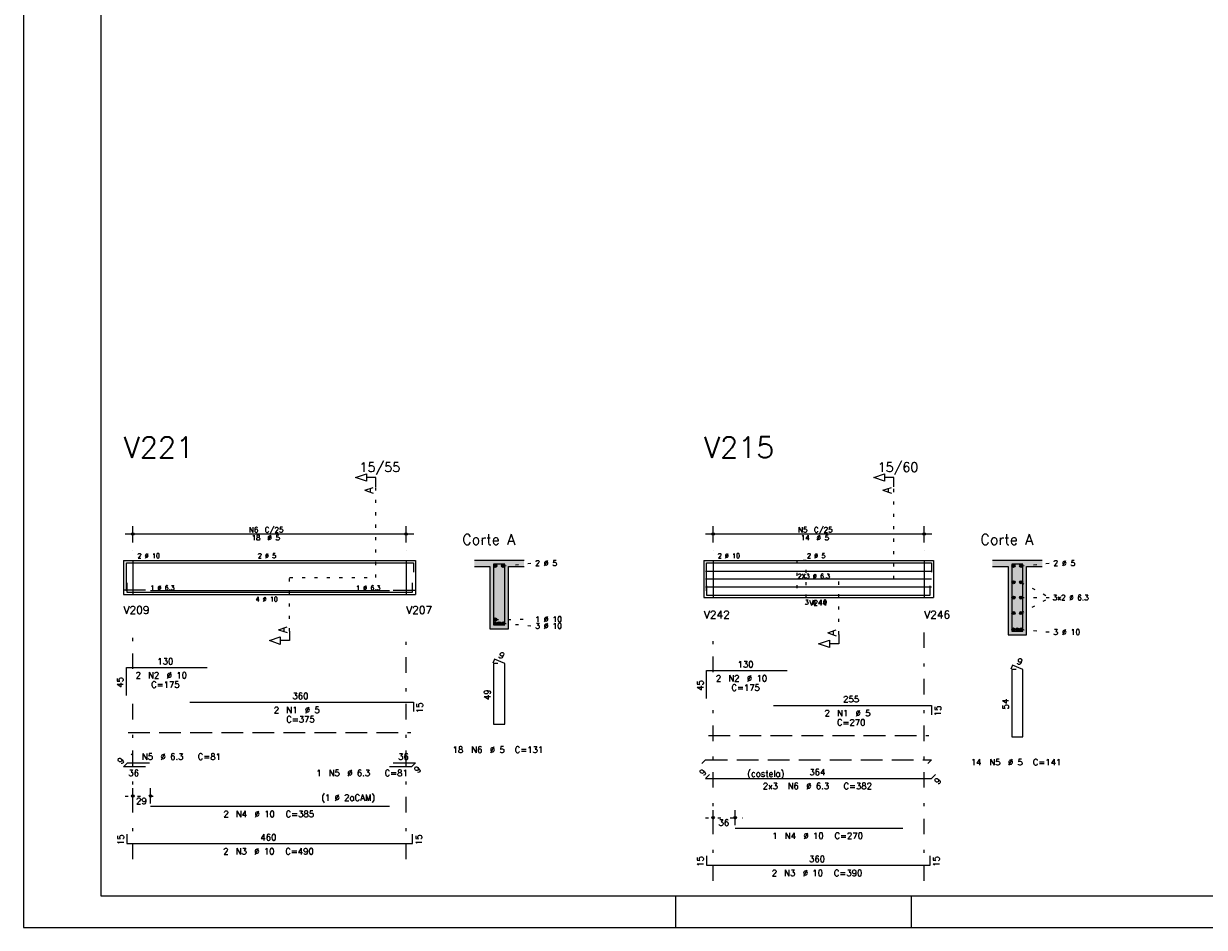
# Model space of a CAD drawing. Extents: x 0 to 84.1, y 0 to 59.4.
# Tile 1 of 6: x 0 to 38, y 0 to 29.1. Entities that reach past the tile are written whole.
import ezdxf

# ---------------------------------------------------------------- set-up
doc = ezdxf.new("R2010")
doc.units = 0
for name, pattern in [('ESTILO_TQS_0001', [1, 0.7, -0.3]), ('ESTILO_TQS_0002', [0.4, 0.1, -0.3]), ('ESTILO_TQS_0003', [1.5, 0.5, -0.4, 0.1, -0.5])]:
    doc.linetypes.add(name, pattern=pattern)
for name, color, linetype in [('1', 1, 'CONTINUOUS'), ('10', 10, 'CONTINUOUS'), ('2', 2, 'CONTINUOUS'), ('4', 4, 'CONTINUOUS'), ('6', 6, 'CONTINUOUS'), ('7', 7, 'CONTINUOUS')]:
    doc.layers.add(name, color=color, linetype=linetype)
doc.styles.get("Standard").update_dxf_attribs({"font": 'ROMANS.SHX'})

msp = doc.modelspace()

# ---------------------------------------------------------------- linework, layer by layer
at = {"layer": '1', "linetype": 'ESTILO_TQS_0002'}
for p, q in [((11.3442, 11.27), (11.3442, 14.19)), ((28.03473, 11.22), (28.03473, 14.19)), ((3.2192, 11.82), (3.5192, 11.82)), ((3.5192, 11.82), (3.5192, 10.72)), ((12.3192, 11.82), (12.3192, 10.72)), ((12.3192, 11.82), (12.6192, 11.82)), ((21.90973, 11.82), (22.20973, 11.82)), ((22.20973, 11.82), (22.20973, 10.62)), ((29.00973, 11.82), (29.00973, 10.62)), ((29.00973, 11.82), (29.30973, 11.82)), ((15.4442, 11.645), (16.3892, 11.73)), ((32.13473, 11.645), (33.07973, 11.73)), ((8.5692, 9.535), (8.5692, 11.27)), ((8.5692, 11.27), (11.3442, 11.27)), ((26.25973, 9.435), (26.25973, 11.22)), ((26.25973, 11.22), (28.03473, 11.22)), ((32.13473, 11.1154), (33.06473, 10.62)), ((3.2192, 10.72), (3.5192, 10.72)), ((12.3192, 10.72), (12.6192, 10.72)), ((21.90973, 10.62), (22.20973, 10.62)), ((29.00973, 10.62), (29.30973, 10.62)), ((32.13473, 10.1246), (33.06473, 10.62)), ((32.13473, 10.62), (33.06473, 10.62)), ((15.1942, 9.915), (16.3892, 9.926)), ((15.4442, 9.795), (16.3892, 9.71)), ((32.13473, 9.595), (33.07973, 9.51)), ((3.2692, 4.23), (4.3392, 4.23)), ((21.95973, 3.53), (23.16973, 3.53))]:
    msp.add_line(p, q, dxfattribs=at)
at = {"layer": '1', "linetype": 'ESTILO_TQS_0001'}
for p, q in [((3.3692, 6.275), (12.4692, 6.275)), ((22.05973, 6.175), (29.15973, 6.175))]:
    msp.add_line(p, q, dxfattribs=at)
at = {"layer": '1', "linetype": 'ESTILO_TQS_0002'}
msp.add_lwpolyline([(24.90973, 11.82), (24.90973, 10.62), (25.20973, 10.62), (25.20973, 11.82), (24.90973, 11.82)], dxfattribs=at)
at = {"layer": '1', "linetype": 'CONTINUOUS'}
for centre in [(15.1942, 11.645), (15.4442, 11.645), (31.88473, 11.645), (32.13473, 11.645), (31.88473, 11.1154), (32.13473, 11.1154), (31.88473, 10.62), (32.13473, 10.62), (15.1942, 9.915), (31.88473, 10.1246), (32.13473, 10.1246), (15.1942, 9.795), (15.3192, 9.795), (15.4442, 9.795), (31.88473, 9.595), (32.00973, 9.595), (32.13473, 9.595)]:
    msp.add_circle(centre, 0.05, dxfattribs=at)
for points in [[(15.2442, 11.645), (15.1692, 11.688301), (15.147215, 11.662101)], [(15.2442, 11.645), (15.147215, 11.662101), (15.147215, 11.627899)], [(15.2442, 11.645), (15.147215, 11.627899), (15.1692, 11.601699)], [(15.2442, 11.645), (15.202882, 11.69424), (15.1692, 11.688301)], [(15.2442, 11.645), (15.1692, 11.601699), (15.202882, 11.59576)], [(15.2442, 11.645), (15.232502, 11.677139), (15.202882, 11.69424)], [(15.2442, 11.645), (15.202882, 11.59576), (15.232502, 11.612861)], [(15.2442, 11.645), (15.232502, 11.612861), (15.2442, 11.645)], [(15.4942, 11.645), (15.4192, 11.688301), (15.397215, 11.662101)], [(15.4942, 11.645), (15.397215, 11.662101), (15.397215, 11.627899)], [(15.4942, 11.645), (15.397215, 11.627899), (15.4192, 11.601699)], [(15.4942, 11.645), (15.452882, 11.69424), (15.4192, 11.688301)], [(15.4942, 11.645), (15.4192, 11.601699), (15.452882, 11.59576)], [(15.4942, 11.645), (15.482502, 11.677139), (15.452882, 11.69424)], [(15.4942, 11.645), (15.452882, 11.59576), (15.482502, 11.612861)], [(15.4942, 11.645), (15.482502, 11.612861), (15.4942, 11.645)], [(31.93473, 11.645), (31.85973, 11.688301), (31.837745, 11.662101)], [(31.93473, 11.645), (31.837745, 11.662101), (31.837745, 11.627899)], [(31.93473, 11.645), (31.837745, 11.627899), (31.85973, 11.601699)], [(31.93473, 11.645), (31.893412, 11.69424), (31.85973, 11.688301)], [(31.93473, 11.645), (31.85973, 11.601699), (31.893412, 11.59576)], [(31.93473, 11.645), (31.923032, 11.677139), (31.893412, 11.69424)], [(31.93473, 11.645), (31.893412, 11.59576), (31.923032, 11.612861)], [(31.93473, 11.645), (31.923032, 11.612861), (31.93473, 11.645)], [(32.18473, 11.645), (32.10973, 11.688301), (32.087745, 11.662101)], [(32.18473, 11.645), (32.087745, 11.662101), (32.087745, 11.627899)], [(32.18473, 11.645), (32.087745, 11.627899), (32.10973, 11.601699)], [(32.18473, 11.645), (32.143412, 11.69424), (32.10973, 11.688301)], [(32.18473, 11.645), (32.10973, 11.601699), (32.143412, 11.59576)], [(32.18473, 11.645), (32.173032, 11.677139), (32.143412, 11.69424)], [(32.18473, 11.645), (32.143412, 11.59576), (32.173032, 11.612861)], [(32.18473, 11.645), (32.173032, 11.612861), (32.18473, 11.645)], [(31.93473, 11.1154), (31.85973, 11.158701), (31.837745, 11.132501)], [(31.93473, 11.1154), (31.837745, 11.132501), (31.837745, 11.098299)], [(31.93473, 11.1154), (31.837745, 11.098299), (31.85973, 11.072099)], [(31.93473, 11.1154), (31.893412, 11.16464), (31.85973, 11.158701)], [(31.93473, 11.1154), (31.85973, 11.072099), (31.893412, 11.06616)], [(31.93473, 11.1154), (31.923032, 11.147539), (31.893412, 11.16464)], [(31.93473, 11.1154), (31.893412, 11.06616), (31.923032, 11.083261)], [(31.93473, 11.1154), (31.923032, 11.083261), (31.93473, 11.1154)], [(32.18473, 11.1154), (32.10973, 11.158701), (32.087745, 11.132501)], [(32.18473, 11.1154), (32.087745, 11.132501), (32.087745, 11.098299)], [(32.18473, 11.1154), (32.087745, 11.098299), (32.10973, 11.072099)], [(32.18473, 11.1154), (32.143412, 11.16464), (32.10973, 11.158701)], [(32.18473, 11.1154), (32.10973, 11.072099), (32.143412, 11.06616)], [(32.18473, 11.1154), (32.173032, 11.147539), (32.143412, 11.16464)], [(32.18473, 11.1154), (32.143412, 11.06616), (32.173032, 11.083261)], [(32.18473, 11.1154), (32.173032, 11.083261), (32.18473, 11.1154)], [(31.93473, 10.62), (31.85973, 10.663301), (31.837745, 10.637101)], [(31.93473, 10.62), (31.893412, 10.66924), (31.85973, 10.663301)], [(31.93473, 10.62), (31.923032, 10.652139), (31.893412, 10.66924)], [(32.18473, 10.62), (32.10973, 10.663301), (32.087745, 10.637101)], [(32.18473, 10.62), (32.143412, 10.66924), (32.10973, 10.663301)], [(32.18473, 10.62), (32.173032, 10.652139), (32.143412, 10.66924)], [(31.93473, 10.62), (31.837745, 10.637101), (31.837745, 10.602899)], [(31.93473, 10.62), (31.837745, 10.602899), (31.85973, 10.576699)], [(31.93473, 10.62), (31.85973, 10.576699), (31.893412, 10.57076)], [(31.93473, 10.62), (31.893412, 10.57076), (31.923032, 10.587861)], [(31.93473, 10.62), (31.923032, 10.587861), (31.93473, 10.62)], [(32.18473, 10.62), (32.087745, 10.637101), (32.087745, 10.602899)], [(32.18473, 10.62), (32.087745, 10.602899), (32.10973, 10.576699)], [(32.18473, 10.62), (32.10973, 10.576699), (32.143412, 10.57076)], [(32.18473, 10.62), (32.143412, 10.57076), (32.173032, 10.587861)], [(32.18473, 10.62), (32.173032, 10.587861), (32.18473, 10.62)], [(15.2442, 9.915), (15.1692, 9.958301), (15.147215, 9.932101)], [(15.2442, 9.915), (15.147215, 9.932101), (15.147215, 9.897899)], [(15.2442, 9.915), (15.147215, 9.897899), (15.1692, 9.871699)], [(15.2442, 9.915), (15.202882, 9.96424), (15.1692, 9.958301)], [(15.2442, 9.915), (15.1692, 9.871699), (15.202882, 9.86576)], [(15.2442, 9.915), (15.232502, 9.947139), (15.202882, 9.96424)], [(15.2442, 9.915), (15.202882, 9.86576), (15.232502, 9.882861)], [(15.2442, 9.915), (15.232502, 9.882861), (15.2442, 9.915)], [(31.93473, 10.1246), (31.85973, 10.167901), (31.837745, 10.141701)], [(31.93473, 10.1246), (31.837745, 10.141701), (31.837745, 10.107499)], [(31.93473, 10.1246), (31.837745, 10.107499), (31.85973, 10.081299)], [(31.93473, 10.1246), (31.893412, 10.17384), (31.85973, 10.167901)], [(31.93473, 10.1246), (31.85973, 10.081299), (31.893412, 10.07536)], [(31.93473, 10.1246), (31.923032, 10.156739), (31.893412, 10.17384)], [(31.93473, 10.1246), (31.893412, 10.07536), (31.923032, 10.092461)], [(31.93473, 10.1246), (31.923032, 10.092461), (31.93473, 10.1246)], [(32.18473, 10.1246), (32.10973, 10.167901), (32.087745, 10.141701)], [(32.18473, 10.1246), (32.087745, 10.141701), (32.087745, 10.107499)], [(32.18473, 10.1246), (32.087745, 10.107499), (32.10973, 10.081299)], [(32.18473, 10.1246), (32.143412, 10.17384), (32.10973, 10.167901)], [(32.18473, 10.1246), (32.10973, 10.081299), (32.143412, 10.07536)], [(32.18473, 10.1246), (32.173032, 10.156739), (32.143412, 10.17384)], [(32.18473, 10.1246), (32.143412, 10.07536), (32.173032, 10.092461)], [(32.18473, 10.1246), (32.173032, 10.092461), (32.18473, 10.1246)], [(15.2442, 9.795), (15.1692, 9.838301), (15.147215, 9.812101)], [(15.2442, 9.795), (15.147215, 9.812101), (15.147215, 9.777899)], [(15.2442, 9.795), (15.147215, 9.777899), (15.1692, 9.751699)], [(15.2442, 9.795), (15.202882, 9.84424), (15.1692, 9.838301)], [(15.2442, 9.795), (15.1692, 9.751699), (15.202882, 9.74576)], [(15.2442, 9.795), (15.232502, 9.827139), (15.202882, 9.84424)], [(15.2442, 9.795), (15.202882, 9.74576), (15.232502, 9.762861)], [(15.2442, 9.795), (15.232502, 9.762861), (15.2442, 9.795)], [(15.3692, 9.795), (15.2942, 9.838301), (15.272215, 9.812101)], [(15.3692, 9.795), (15.272215, 9.812101), (15.272215, 9.777899)], [(15.3692, 9.795), (15.272215, 9.777899), (15.2942, 9.751699)], [(15.3692, 9.795), (15.327882, 9.84424), (15.2942, 9.838301)], [(15.3692, 9.795), (15.2942, 9.751699), (15.327882, 9.74576)], [(15.3692, 9.795), (15.357502, 9.827139), (15.327882, 9.84424)], [(15.3692, 9.795), (15.327882, 9.74576), (15.357502, 9.762861)], [(15.3692, 9.795), (15.357502, 9.762861), (15.3692, 9.795)], [(15.4942, 9.795), (15.4192, 9.838301), (15.397215, 9.812101)], [(15.4942, 9.795), (15.397215, 9.812101), (15.397215, 9.777899)], [(15.4942, 9.795), (15.397215, 9.777899), (15.4192, 9.751699)], [(15.4942, 9.795), (15.452882, 9.84424), (15.4192, 9.838301)], [(15.4942, 9.795), (15.4192, 9.751699), (15.452882, 9.74576)], [(15.4942, 9.795), (15.482502, 9.827139), (15.452882, 9.84424)], [(15.4942, 9.795), (15.452882, 9.74576), (15.482502, 9.762861)], [(15.4942, 9.795), (15.482502, 9.762861), (15.4942, 9.795)], [(31.93473, 9.595), (31.85973, 9.638301), (31.837745, 9.612101)], [(31.93473, 9.595), (31.837745, 9.612101), (31.837745, 9.577899)], [(31.93473, 9.595), (31.837745, 9.577899), (31.85973, 9.551699)], [(31.93473, 9.595), (31.893412, 9.64424), (31.85973, 9.638301)], [(31.93473, 9.595), (31.85973, 9.551699), (31.893412, 9.54576)], [(31.93473, 9.595), (31.923032, 9.627139), (31.893412, 9.64424)], [(31.93473, 9.595), (31.893412, 9.54576), (31.923032, 9.562861)], [(31.93473, 9.595), (31.923032, 9.562861), (31.93473, 9.595)], [(32.05973, 9.595), (31.98473, 9.638301), (31.962745, 9.612101)], [(32.05973, 9.595), (31.962745, 9.612101), (31.962745, 9.577899)], [(32.05973, 9.595), (31.962745, 9.577899), (31.98473, 9.551699)], [(32.05973, 9.595), (32.018412, 9.64424), (31.98473, 9.638301)], [(32.05973, 9.595), (31.98473, 9.551699), (32.018412, 9.54576)], [(32.05973, 9.595), (32.048032, 9.627139), (32.018412, 9.64424)], [(32.05973, 9.595), (32.018412, 9.54576), (32.048032, 9.562861)], [(32.05973, 9.595), (32.048032, 9.562861), (32.05973, 9.595)], [(32.18473, 9.595), (32.10973, 9.638301), (32.087745, 9.612101)], [(32.18473, 9.595), (32.087745, 9.612101), (32.087745, 9.577899)], [(32.18473, 9.595), (32.087745, 9.577899), (32.10973, 9.551699)], [(32.18473, 9.595), (32.143412, 9.64424), (32.10973, 9.638301)], [(32.18473, 9.595), (32.10973, 9.551699), (32.143412, 9.54576)], [(32.18473, 9.595), (32.173032, 9.627139), (32.143412, 9.64424)], [(32.18473, 9.595), (32.143412, 9.54576), (32.173032, 9.562861)], [(32.18473, 9.595), (32.173032, 9.562861), (32.18473, 9.595)]]:
    msp.add_solid(points, dxfattribs=at)
at = {"layer": '10', "linetype": 'CONTINUOUS'}
for points in [[(14.5192, 11.82), (14.5192, 11.62), (15.0192, 11.62)], [(14.5192, 11.82), (15.0192, 11.62), (16.1192, 11.82)], [(15.0192, 11.62), (15.6192, 11.62), (16.1192, 11.82)], [(15.6192, 11.62), (16.1192, 11.62), (16.1192, 11.82)], [(31.20973, 11.82), (31.20973, 11.62), (31.70973, 11.62)], [(31.20973, 11.82), (31.70973, 11.62), (32.80973, 11.82)], [(31.70973, 11.62), (32.30973, 11.62), (32.80973, 11.82)], [(32.30973, 11.62), (32.80973, 11.62), (32.80973, 11.82)], [(15.0192, 9.62), (15.6192, 9.62), (15.0192, 11.62)], [(15.6192, 9.62), (15.6192, 11.62), (15.0192, 11.62)], [(31.70973, 9.42), (32.30973, 9.42), (31.70973, 11.62)], [(32.30973, 9.42), (32.30973, 11.62), (31.70973, 11.62)]]:
    msp.add_solid(points, dxfattribs=at)
at = {"layer": '2', "linetype": 'CONTINUOUS'}
for p, q in [((0, 59.400002), (0, 0)), ((3.2692, 12.67), (12.5692, 12.67)), ((3.5192, 12.4), (3.5192, 12.92)), ((12.3192, 12.4), (12.3192, 12.92)), ((21.95973, 12.67), (29.25973, 12.67)), ((22.20973, 12.4), (22.20973, 12.92)), ((29.00973, 12.4), (29.00973, 12.92)), ((3.2192, 11.82), (3.2192, 10.72)), ((3.2192, 11.82), (3.2192, 10.72)), ((3.2192, 11.82), (3.2192, 10.72)), ((3.2192, 11.82), (3.5192, 11.82)), ((3.5192, 12.15), (3.5192, 12.15)), ((3.5192, 11.82), (12.3192, 11.82)), ((3.5192, 11.82), (3.5192, 10.72)), ((12.3192, 12.15), (12.3192, 12.15)), ((12.3192, 11.82), (12.3192, 10.72)), ((12.3192, 11.82), (12.3192, 10.72)), ((12.3192, 11.82), (12.6192, 11.82)), ((12.6192, 11.82), (12.6192, 10.72)), ((12.6192, 11.82), (12.6192, 10.72)), ((16.1192, 11.82), (14.5192, 11.82)), ((21.90973, 11.82), (21.90973, 10.62)), ((21.90973, 11.82), (21.90973, 10.62)), ((21.90973, 11.82), (21.90973, 10.62)), ((21.90973, 11.82), (22.20973, 11.82)), ((22.20973, 12.15), (22.20973, 12.15)), ((22.20973, 11.82), (29.00973, 11.82)), ((22.20973, 11.82), (22.20973, 10.62)), ((29.00973, 12.15), (29.00973, 12.15)), ((29.00973, 11.82), (29.00973, 10.62)), ((29.00973, 11.82), (29.00973, 10.62)), ((29.00973, 11.82), (29.30973, 11.82)), ((29.30973, 11.82), (29.30973, 10.62)), ((29.30973, 11.82), (29.30973, 10.62)), ((32.80973, 11.82), (31.20973, 11.82)), ((14.5192, 11.62), (15.0192, 11.62)), ((15.0192, 11.62), (15.0192, 9.62)), ((15.6192, 9.62), (15.6192, 11.62)), ((15.6192, 11.62), (16.1192, 11.62)), ((31.20973, 11.62), (31.70973, 11.62)), ((31.70973, 11.62), (31.70973, 9.42)), ((32.30973, 9.42), (32.30973, 11.62)), ((32.30973, 11.62), (32.80973, 11.62)), ((3.2192, 10.72), (3.5192, 10.72)), ((3.5192, 10.72), (12.3192, 10.72)), ((12.3192, 10.72), (12.6192, 10.72)), ((21.90973, 10.62), (22.20973, 10.62)), ((22.20973, 10.62), (29.00973, 10.62)), ((29.00973, 10.62), (29.30973, 10.62)), ((15.0192, 9.62), (15.6192, 9.62)), ((31.70973, 9.42), (32.30973, 9.42)), ((3.5192, 3.99), (3.5192, 4.48)), ((4.0892, 3.99), (4.0892, 4.48)), ((3.5192, 3.89), (3.5192, 3.89)), ((4.0892, 3.89), (4.0892, 3.89)), ((22.20973, 3.29), (22.20973, 3.78)), ((22.91973, 3.29), (22.91973, 3.78)), ((22.20973, 3.19), (22.20973, 3.19)), ((22.91973, 3.19), (22.91973, 3.19)), ((21, 1), (21, 0)), ((28.600006, 0), (28.600006, 1)), ((0, 0), (84.100006, 0))]:
    msp.add_line(p, q, dxfattribs=at)
at = {"layer": '2', "linetype": 'ESTILO_TQS_0003'}
for p, q in [((3.5192, 8.322), (3.5192, 9.57)), ((12.3192, 2.2), (12.3192, 9.57)), ((22.20973, 8.222), (22.20973, 9.52)), ((29.00973, 1.5), (29.00973, 9.52)), ((3.5192, 2.2), (3.5192, 7.518)), ((22.20973, 1.5), (22.20973, 7.418))]:
    msp.add_line(p, q, dxfattribs=at)
at = {"layer": '2', "linetype": 'CONTINUOUS'}
for points in [[(83.100006, 1), (2.5, 1), (2.5, 58.400002), (83.100006, 58.400002), (83.100006, 1)], [(11.3442, 14.19), (11.3442, 14.49), (11.0442, 14.49), (11.0442, 14.37), (10.6942, 14.49), (11.0442, 14.61), (11.0442, 14.49)], [(28.03473, 14.19), (28.03473, 14.49), (27.73473, 14.49), (27.73473, 14.37), (27.38473, 14.49), (27.73473, 14.61), (27.73473, 14.49)], [(8.5692, 9.535), (8.5692, 9.235), (8.2692, 9.235), (8.2692, 9.115), (7.9192, 9.235), (8.2692, 9.355), (8.2692, 9.235)], [(26.25973, 9.435), (26.25973, 9.135), (25.95973, 9.135), (25.95973, 9.015), (25.60973, 9.135), (25.95973, 9.255), (25.95973, 9.135)]]:
    msp.add_lwpolyline(points, dxfattribs=at)
for centre, radius in [((3.5192, 12.67), 0.041625), ((3.5192, 12.67), 0.02075), ((12.3192, 12.67), 0.041625), ((12.3192, 12.67), 0.02075), ((22.20973, 12.67), 0.041625), ((22.20973, 12.67), 0.02075), ((29.00973, 12.67), 0.041625), ((29.00973, 12.67), 0.02075), ((3.5192, 4.23), 0.04), ((3.5192, 4.23), 0.02), ((4.0892, 4.23), 0.04), ((4.0892, 4.23), 0.02), ((22.20973, 3.53), 0.04), ((22.20973, 3.53), 0.02), ((22.91973, 3.53), 0.04), ((22.91973, 3.53), 0.02)]:
    msp.add_circle(centre, radius, dxfattribs=at)
at = {"layer": '4', "linetype": 'CONTINUOUS'}
for p, q in [((3.3092, 10.84), (3.3092, 11.74)), ((3.3092, 11.74), (5.9092, 11.74)), ((5.3596, 11.74), (12.5596, 11.74)), ((12.5596, 11.74), (12.5596, 11.44)), ((21.96973, 11.4677), (29.25013, 11.4677)), ((21.99973, 10.84), (21.99973, 11.74)), ((21.99973, 11.74), (24.59973, 11.74)), ((24.15013, 11.74), (29.25013, 11.74)), ((29.25013, 11.74), (29.25013, 11.44)), ((3.3292, 11.1), (3.3292, 10.8)), ((12.5292, 10.8), (12.5292, 11.1)), ((21.96973, 11.22), (29.25013, 11.22)), ((3.9292, 10.86), (3.2192, 10.86)), ((3.3292, 10.8), (12.5292, 10.8)), ((4.0892, 10.85), (11.7892, 10.85)), ((4.0892, 10.8), (11.7892, 10.8)), ((11.9092, 10.86), (12.6192, 10.86)), ((21.96973, 10.9723), (29.25013, 10.9723)), ((21.99973, 11), (21.99973, 10.7)), ((21.99973, 10.7), (29.19973, 10.7)), ((22.91973, 10.7), (28.31973, 10.7)), ((29.19973, 10.7), (29.19973, 11))]:
    msp.add_line(p, q, dxfattribs=at)
for points in [[(15.1392, 11.7), (15.1392, 9.74), (15.4992, 9.74), (15.4992, 11.7), (15.1392, 11.7)], [(31.82973, 11.7), (31.82973, 9.54), (32.18973, 9.54), (32.18973, 11.7), (31.82973, 11.7)]]:
    msp.add_lwpolyline(points, dxfattribs=at)
at = {"layer": '6', "linetype": 'CONTINUOUS'}
for p, q in [((3.3092, 7.47), (3.3092, 8.37)), ((3.3092, 8.37), (5.9092, 8.37)), ((15.167538, 8.64), (15.113093, 8.51102)), ((15.2792, 8.5), (15.1392, 8.5)), ((15.1392, 8.5), (15.1392, 6.54)), ((15.4992, 8.5), (15.167538, 8.64)), ((15.4992, 6.54), (15.4992, 8.5)), ((31.858068, 8.44), (31.803623, 8.31102)), ((32.18973, 8.3), (31.858068, 8.44)), ((21.99973, 7.37), (21.99973, 8.27)), ((21.99973, 8.27), (24.59973, 8.27)), ((31.96973, 8.3), (31.82973, 8.3)), ((31.82973, 8.3), (31.82973, 6.14)), ((32.18973, 6.14), (32.18973, 8.3)), ((5.3596, 7.25), (12.5596, 7.25)), ((12.5596, 7.25), (12.5596, 6.95)), ((24.15013, 7.15), (29.25013, 7.15)), ((29.25013, 7.15), (29.25013, 6.85)), ((15.1392, 6.54), (15.4992, 6.54)), ((31.82973, 6.14), (32.18973, 6.14)), ((3.2192, 5.172721), (3.346479, 5.3)), ((3.9292, 5.172721), (3.2192, 5.172721)), ((3.346479, 5.3), (4.056479, 5.3)), ((12.491921, 5.172721), (11.781921, 5.172721)), ((11.9092, 5.3), (12.6192, 5.3)), ((12.6192, 5.3), (12.491921, 5.172721)), ((22.097009, 4.927279), (21.96973, 4.8)), ((21.96973, 4.8), (29.25013, 4.8)), ((29.25013, 4.8), (29.377409, 4.927279)), ((4.0892, 3.9), (11.7892, 3.9)), ((22.91973, 3.2), (28.31973, 3.2)), ((3.3292, 3), (3.3292, 2.7)), ((3.3292, 2.7), (12.5292, 2.7)), ((12.5292, 2.7), (12.5292, 3)), ((21.99973, 2.3), (21.99973, 2)), ((29.19973, 2), (29.19973, 2.3)), ((21.99973, 2), (29.19973, 2))]:
    msp.add_line(p, q, dxfattribs=at)
at = {"layer": '6', "linetype": 'ESTILO_TQS_0001'}
for p, q in [((21.842451, 5.272721), (21.96973, 5.4)), ((21.96973, 5.4), (29.25013, 5.4)), ((29.25013, 5.4), (29.122851, 5.272721))]:
    msp.add_line(p, q, dxfattribs=at)

# ---------------------------------------------------------------- texts
at = {"layer": '2', "linetype": 'CONTINUOUS'}
for s, height, p in [('15/55', 0.3, (10.8192, 14.67)), ('15/60', 0.3, (27.50973, 14.67)), ('N6', 0.17, (7.2562, 12.721)), ('18', 0.17, (7.3412, 12.466)), ('C/25', 0.17, (7.7662, 12.721)), ('%%c 5', 0.17, (7.8512, 12.466)), ('Corte A', 0.34, (14.1292, 12.32)), ('N5', 0.17, (24.94673, 12.721)), ('14', 0.17, (25.03173, 12.466)), ('C/25', 0.17, (25.45673, 12.721)), ('%%c 5', 0.17, (25.54173, 12.466)), ('Corte A', 0.34, (30.81973, 12.32)), ('2 %%c 10', 0.15, (3.6692, 11.895)), ('2 %%c 5', 0.15, (7.5442, 11.895)), ('2 %%c 5', 0.18, (16.4792, 11.64)), ('2 %%c 10', 0.15, (22.35973, 11.895)), ('2 %%c 5', 0.15, (25.23473, 11.895)), ('2 %%c 5', 0.18, (33.16973, 11.64)), ('2X3 %%c 6.3', 0.15, (24.93493, 11.235)), ('1 %%c 6.3', 0.15, (4.0792, 10.86)), ('4 %%c 10', 0.15, (7.4692, 10.495)), ('1 %%c 6.3', 0.15, (10.7092, 10.86)), ('3x2 %%c 6.3', 0.17, (33.14973, 10.535)), ('V209', 0.25, (3.2192, 10.095)), ('V207', 0.25, (12.3192, 10.095)), ('3 %%c 10', 0.15, (25.15973, 10.395)), ('V244', 0.17, (25.30973, 10.37)), ('1 %%c 10', 0.18, (16.4792, 9.836)), ('V242', 0.25, (21.90973, 9.945)), ('V246', 0.25, (29.00973, 9.945)), ('3 %%c 10', 0.18, (16.4792, 9.62)), ('3 %%c 10', 0.18, (33.16973, 9.42)), ('130', 0.2, (4.3092, 8.47)), ('130', 0.2, (22.99973, 8.37)), ('2', 0.2, (3.6092, 8.02)), ('N2', 0.2, (4.0092, 8.02)), ('%%c 10', 0.2, (4.6092, 8.02)), ('2', 0.2, (22.29973, 7.92)), ('N2', 0.2, (22.69973, 7.92)), ('%%c 10', 0.2, (23.29973, 7.92)), ('C=175', 0.2, (4.1092, 7.72)), ('C=175', 0.2, (22.79973, 7.62)), ('360', 0.2, (8.6596, 7.35)), ('255', 0.2, (26.40013, 7.25)), ('2', 0.2, (8.0596, 6.9)), ('N1', 0.2, (8.4596, 6.9)), ('%%c 5', 0.2, (9.0596, 6.9)), ('2', 0.2, (25.80013, 6.8)), ('N1', 0.2, (26.20013, 6.8)), ('%%c 5', 0.2, (26.80013, 6.8)), ('C=375', 0.2, (8.4596, 6.6)), ('C=270', 0.2, (26.20013, 6.5)), ('18', 0.2, (13.8192, 5.62)), ('N6', 0.2, (14.4192, 5.62)), ('%%c 5', 0.2, (15.0192, 5.62)), ('C=131', 0.2, (15.8192, 5.62)), ('1', 0.2, (3.410119, 5.4)), ('N5', 0.2, (3.810119, 5.4)), ('%%c 6.3', 0.2, (4.410119, 5.4)), ('C=81', 0.2, (5.610119, 5.4)), ('36', 0.2, (12.0642, 5.4)), ('14', 0.2, (30.50973, 5.22)), ('N5', 0.2, (31.10973, 5.22)), ('%%c 5', 0.2, (31.70973, 5.22)), ('C=141', 0.2, (32.50973, 5.22)), ('36', 0.2, (3.3742, 4.872721)), ('1', 0.2, (9.428281, 4.872721)), ('N5', 0.2, (9.828281, 4.872721)), ('%%c 6.3', 0.2, (10.428281, 4.872721)), ('C=81', 0.2, (11.628281, 4.872721)), ('(costela)', 0.2, (23.30993, 4.85)), ('364', 0.2, (25.30993, 4.9)), ('2x3', 0.2, (23.80993, 4.45)), ('N6', 0.2, (24.60993, 4.45)), ('%%c 6.3', 0.2, (25.20993, 4.45)), ('C=382', 0.2, (26.40993, 4.45)), ('(1 %%c 2aCAM)', 0.2, (9.5892, 4.08)), ('29', 0.2, (3.6242, 3.97)), ('2', 0.2, (6.4392, 3.55)), ('N4', 0.2, (6.8392, 3.55)), ('%%c 10', 0.2, (7.4392, 3.55)), ('C=385', 0.2, (8.4392, 3.55)), ('36', 0.2, (22.38473, 3.27)), ('1', 0.2, (24.11973, 2.85)), ('N4', 0.2, (24.51973, 2.85)), ('%%c 10', 0.2, (25.11973, 2.85)), ('C=270', 0.2, (26.11973, 2.85)), ('460', 0.2, (7.6292, 2.8)), ('2', 0.2, (6.4292, 2.35)), ('N3', 0.2, (6.8292, 2.35)), ('%%c 10', 0.2, (7.4292, 2.35)), ('C=490', 0.2, (8.4292, 2.35)), ('360', 0.2, (25.29973, 2.1)), ('2', 0.2, (24.09973, 1.65)), ('N3', 0.2, (24.49973, 1.65)), ('%%c 10', 0.2, (25.09973, 1.65)), ('C=390', 0.2, (26.09973, 1.65))]:
    msp.add_text(s, height=height, dxfattribs=at).set_placement(p)
for s, height, rotation, p in [('A', 0.272, 90, (11.2626, 13.9724)), ('A', 0.272, 90, (27.95313, 13.9724)), ('A', 0.272, 90, (8.4876, 9.4806)), ('A', 0.272, 90, (26.17813, 9.3806)), ('9', 0.2, 337.11462, (15.280129, 8.701017)), ('9', 0.2, 337.11462, (31.970659, 8.501017)), ('45', 0.2, 90, (3.2092, 7.72)), ('49', 0.2, 90, (15.0392, 7.32)), ('45', 0.2, 90, (21.89973, 7.62)), ('54', 0.2, 90, (31.72973, 7.02)), ('15', 0.2, 90, (12.8596, 6.9)), ('15', 0.2, 90, (29.55013, 6.8)), ('9', 0.2, 45, (3.141418, 5.23636)), ('9', 0.2, 45, (12.696982, 4.953518)), ('9', 0.2, 45, (21.891948, 4.86364)), ('9', 0.2, 45, (29.455191, 4.580797)), ('15', 0.2, 90, (3.2292, 2.65)), ('15', 0.2, 90, (12.8292, 2.65)), ('15', 0.2, 90, (21.89973, 1.95)), ('15', 0.2, 90, (29.49973, 1.95))]:
    msp.add_text(s, height=height, rotation=rotation, dxfattribs=at).set_placement(p)
at = {"layer": '7', "linetype": 'CONTINUOUS'}
for s, p in [('V221', (3.2192, 15.12)), ('V215', (21.90973, 15.12))]:
    msp.add_text(s, height=0.68, dxfattribs=at).set_placement(p)

doc.saveas('drawing.dxf')
